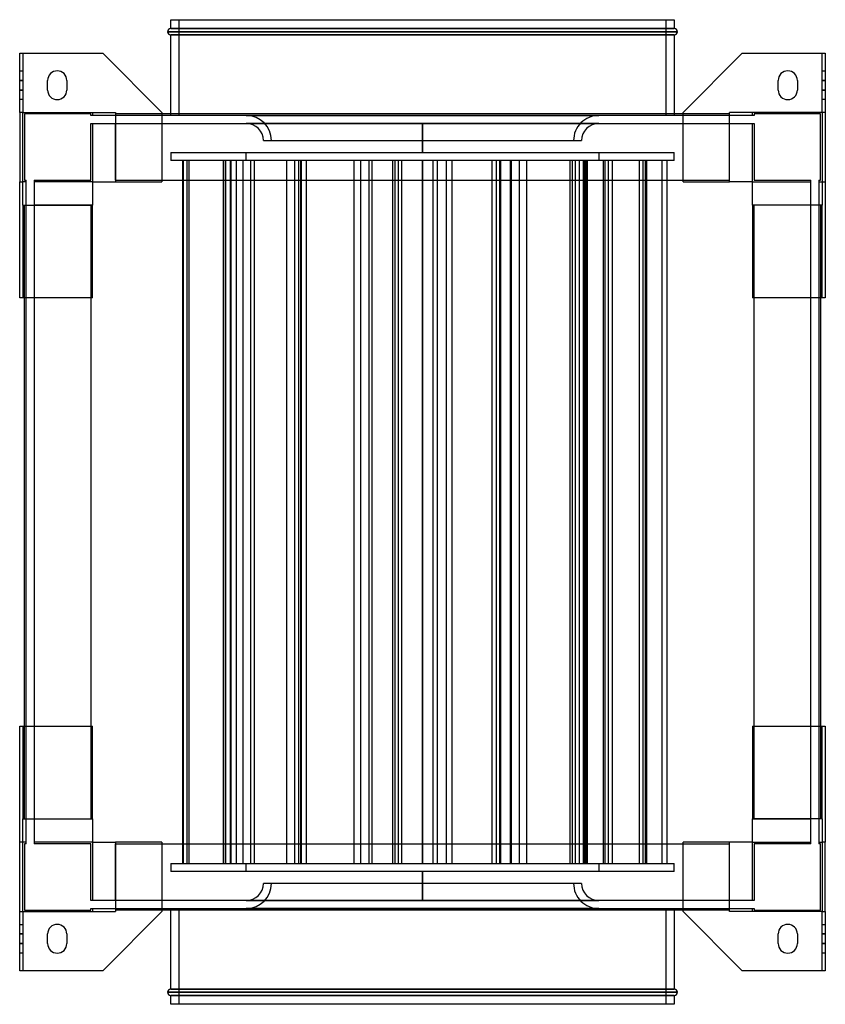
# Model space of a CAD drawing. Header units: millimetres. Extents: x -252 to 252, y -308 to 308.
import ezdxf

# ---------------------------------------------------------------- set-up
doc = ezdxf.new("R2010")
doc.units = ezdxf.units.MM
doc.layers.add('MAIN-1', color=7, linetype='Continuous')
doc.layers.add('MAIN-2', color=7, linetype='Continuous')

msp = doc.modelspace()

# ---------------------------------------------------------------- linework, layer by layer
at = {"layer": 'MAIN-1'}
for p, q in [((-157.5, 308), (157.5, 308)), ((-157.5, 302.5), (-157.5, 308)), ((-157.5, 302.5), (157.5, 302.5)), ((157.5, 308), (157.5, 302.5)), ((-159.5, 300.5), (159.5, 300.5)), ((157.5, 298.5), (-157.5, 298.5)), ((-157.5, 249), (-157.5, 298.5)), ((157.5, 298.5), (157.5, 249)), ((-252, 287), (-250, 287)), ((-252, 250), (-252, 287)), ((-250, 287), (-200, 287)), ((-250, 287), (-250, 250)), ((-163, 250), (-200, 287)), ((200, 287), (163, 250)), ((200, 287), (250, 287)), ((250, 250), (250, 287)), ((250, 287), (252, 287)), ((252, 287), (252, 250)), ((-234.5, 264), (-234.5, 270)), ((-222.5, 270), (-222.5, 264)), ((222.5, 264), (222.5, 270)), ((234.5, 270), (234.5, 264)), ((-250, 250), (-252, 250)), ((-252, 250), (-252, 206.5)), ((-250, 250), (-250, 250)), ((-250, 192), (-250, 250)), ((-250, 250), (-192, 250)), ((-192, 250), (-192, 206.5)), ((192, 249), (-192, 249)), ((-163, 250), (-163, 249)), ((163, 249), (163, 250)), ((192, 206.5), (192, 250)), ((250, 250), (192, 250)), ((250, 250), (250, 250)), ((252, 250), (250, 250)), ((250, 250), (250, 192)), ((252, 250), (252, 206.5)), ((-252, 134), (-252, 206.5)), ((-252, 206.5), (-250, 206.5)), ((-206.5, 206.5), (-192, 206.5)), ((-206.5, 206.5), (-206.5, 192)), ((-192, 207.5), (192, 207.5)), ((206.5, 206.5), (192, 206.5)), ((206.5, 192), (206.5, 206.5)), ((250, 206.5), (252, 206.5)), ((252, 206.5), (252, 134)), ((-250, 192), (-250, 134)), ((-250, 192), (-206.5, 192)), ((-249, -192), (-249, 192)), ((-207.5, 192), (-207.5, -192)), ((250, 192), (206.5, 192)), ((207.5, -192), (207.5, 192)), ((249, 192), (249, -192)), ((250, 134), (250, 192)), ((-250, 134), (-252, 134)), ((-249, 134), (-250, 134)), ((250, 134), (249, 134)), ((252, 134), (250, 134)), ((-252, -206.5), (-252, -134)), ((-252, -134), (-250, -134)), ((-250, -134), (-249, -134)), ((-250, -134), (-250, -192)), ((249, -134), (250, -134)), ((250, -134), (252, -134)), ((250, -192), (250, -134)), ((252, -134), (252, -206.5)), ((-250, -192), (-206.5, -192)), ((-250, -250), (-250, -192)), ((-206.5, -192), (-206.5, -206.5)), ((250, -192), (206.5, -192)), ((206.5, -206.5), (206.5, -192)), ((250, -192), (250, -250)), ((-252, -250), (-252, -206.5)), ((-250, -206.5), (-252, -206.5)), ((-206.5, -206.5), (-192, -206.5)), ((-192, -206.5), (-192, -250)), ((-192, -207.5), (192, -207.5)), ((192, -250), (192, -206.5)), ((206.5, -206.5), (192, -206.5)), ((252, -206.5), (250, -206.5)), ((252, -250), (252, -206.5)), ((-252, -250), (-250, -250)), ((-252, -287), (-252, -250)), ((-250, -250), (-250, -250)), ((-250, -250), (-250, -287)), ((-250, -250), (-192, -250)), ((-200, -287), (-163, -250)), ((192, -249), (-192, -249)), ((-163, -249), (-163, -250)), ((-157.5, -298.5), (-157.5, -249)), ((157.5, -249), (157.5, -298.5)), ((163, -250), (163, -249)), ((163, -250), (200, -287)), ((250, -250), (192, -250)), ((250, -287), (250, -250)), ((250, -250), (250, -250)), ((250, -250), (252, -250)), ((252, -250), (252, -287)), ((-234.5, -270), (-234.5, -264)), ((-222.5, -264), (-222.5, -270)), ((222.5, -270), (222.5, -264)), ((234.5, -264), (234.5, -270)), ((-250, -287), (-252, -287)), ((-200, -287), (-250, -287)), ((250, -287), (200, -287)), ((252, -287), (250, -287)), ((159.5, -300.5), (-159.5, -300.5)), ((-157.5, -298.5), (157.5, -298.5)), ((157.5, -302.5), (-157.5, -302.5)), ((-157.5, -308), (-157.5, -302.5)), ((157.5, -308), (-157.5, -308)), ((157.5, -302.5), (157.5, -308))]:
    msp.add_line(p, q, dxfattribs=at)
for centre, radius, start, end in [((-157.5, 300.5), 2, 89.99998, 180.00002), ((157.5, 300.5), 2, 0, 89.99998), ((-157.5, 300.5), 2, 180.00002, 270.00002), ((157.5, 300.5), 2, 270.00002, 0), ((-228.5, 270), 6, 89.99998, 180.00002), ((-228.5, 270), 6, 0, 89.99998), ((228.5, 270), 6, 89.99998, 180.00002), ((228.5, 270), 6, 0, 89.99998), ((-228.5, 264), 6, 180.00002, 270.00002), ((-228.5, 264), 6, 270.00002, 0), ((228.5, 264), 6, 180.00002, 270.00002), ((228.5, 264), 6, 270.00002, 0), ((-228.5, -264), 6, 89.99998, 180.00002), ((-228.5, -264), 6, 0, 89.99998), ((228.5, -264), 6, 89.99998, 180.00002), ((228.5, -264), 6, 0, 89.99998), ((-228.5, -270), 6, 180.00002, 270.00002), ((-228.5, -270), 6, 270.00002, 0), ((228.5, -270), 6, 180.00002, 270.00002), ((228.5, -270), 6, 270.00002, 0), ((-157.5, -300.5), 2, 89.99998, 180.00002), ((-157.5, -300.5), 2, 180.00002, 270.00002), ((157.5, -300.5), 2, 0, 89.99998), ((157.5, -300.5), 2, 270.00002, 0)]:
    msp.add_arc(centre, radius, start, end, dxfattribs=at)
at = {"layer": 'MAIN-2'}
for p, q in [((157.5, 302.5), (-157.5, 302.5)), ((-152.5, 308), (-152.5, 248)), ((152.5, 248), (152.5, 308)), ((159.5, 300.5), (-159.5, 300.5)), ((-157.5, 298.5), (157.5, 298.5)), ((-252, 287), (-252, 287)), ((-250, 287), (-250, 287)), ((-200, 287), (-200, 287)), ((200, 287), (200, 287)), ((250, 287), (250, 287)), ((252, 287), (252, 287)), ((-252, 276), (-250, 276)), ((-228.5, 276), (-228.5, 276)), ((228.5, 276), (228.5, 276)), ((250, 276), (252, 276)), ((-252, 270), (-250, 270)), ((-250, 270), (-252, 270)), ((-234.5, 270), (-234.5, 270)), ((-222.5, 270), (-222.5, 270)), ((222.5, 270), (222.5, 270)), ((234.5, 270), (234.5, 270)), ((250, 270), (252, 270)), ((252, 270), (250, 270)), ((-250, 264), (-252, 264)), ((-252, 264), (-250, 264)), ((-234.5, 264), (-234.5, 264)), ((-222.5, 264), (-222.5, 264)), ((222.5, 264), (222.5, 264)), ((234.5, 264), (234.5, 264)), ((252, 264), (250, 264)), ((250, 264), (252, 264)), ((-250, 258), (-252, 258)), ((-228.5, 258), (-228.5, 258)), ((228.5, 258), (228.5, 258)), ((252, 258), (250, 258)), ((-250, 250), (-250, 250)), ((-250, 206.5), (-250, 250)), ((-250, 250), (-250, 250)), ((-249, 249), (-249, 249)), ((-207.5, 249), (-249, 249)), ((-249, 249), (-249, 207.5)), ((-207.5, 248), (-207.5, 249)), ((-207.5, 249), (-207.5, 249)), ((-207.5, 248), (-207.5, 248)), ((-206.5, 248), (-207.5, 248)), ((-206.5, 250), (-206.5, 250)), ((-206.5, 250), (-206.5, 248)), ((-206.5, 250), (-206.5, 250)), ((-206.5, 248), (-206.5, 248)), ((-206.5, 248), (-206.5, 248)), ((-192, 248), (-206.5, 248)), ((-192, 250), (-192, 250)), ((-192, 250), (-192, 250)), ((-192, 249), (-192, 249)), ((-192, 249), (-192, 249)), ((-192, 248), (-192, 248)), ((-192, 248), (-192, 248)), ((192, 248), (-192, 248)), ((-163, 250), (-163, 250)), ((-163, 249), (-163, 206.5)), ((-157.5, 248), (-157.5, 249)), ((152.5, 248), (-152.5, 248)), ((-110.26, 248.09), (0, 248.09)), ((0, 248.09), (-110.26, 248.09)), ((-110.26, 248.09), (-110.26, 248)), ((0, 248.09), (110.26, 248.09)), ((0, 248), (0, 248.09)), ((0, 248.09), (0, 248)), ((110.26, 248.09), (0, 248.09)), ((110.26, 248.09), (110.26, 248)), ((157.5, 249), (157.5, 248)), ((163, 250), (163, 250)), ((163, 206.5), (163, 249)), ((192, 250), (192, 250)), ((192, 250), (192, 250)), ((192, 249), (192, 249)), ((192, 249), (192, 249)), ((192, 248), (192, 248)), ((192, 248), (192, 248)), ((206.5, 248), (192, 248)), ((206.5, 250), (206.5, 250)), ((206.5, 248), (206.5, 250)), ((206.5, 250), (206.5, 250)), ((207.5, 248), (206.5, 248)), ((206.5, 248), (206.5, 248)), ((206.5, 248), (206.5, 248)), ((207.5, 249), (207.5, 249)), ((249, 249), (207.5, 249)), ((207.5, 249), (207.5, 248)), ((207.5, 248), (207.5, 248)), ((249, 249), (249, 249)), ((249, 207.5), (249, 249)), ((250, 250), (250, 250)), ((250, 250), (250, 206.5)), ((250, 250), (250, 250)), ((-207.5, 243), (-206.5, 243)), ((-207.5, 243), (-207.5, 243)), ((-207.5, 207.5), (-207.5, 243)), ((-206.5, 243), (-192, 243)), ((-206.5, 243), (-206.5, 243)), ((-206.5, 243), (-206.5, 243)), ((-206.5, 243), (-206.5, 206.5)), ((-192, 243), (192, 243)), ((-192, 243), (-192, 243)), ((-192, 243), (-192, 243)), ((-192, 207.5), (-192, 243)), ((-152.5, 243), (152.5, 243)), ((-152.5, 243), (-152.5, 243)), ((-110.24, 243.09), (110.24, 243.09)), ((-110.24, 243.09), (-110.24, 243)), ((110.24, 243.09), (-110.24, 243.09)), ((0, 243), (0, 225)), ((0, 225), (0, 243)), ((110.24, 243), (110.24, 243.09)), ((152.5, 243), (152.5, 243)), ((192, 243), (206.5, 243)), ((192, 243), (192, 243)), ((192, 243), (192, 243)), ((192, 207.5), (192, 243)), ((206.5, 243), (207.5, 243)), ((206.5, 243), (206.5, 243)), ((206.5, 243), (206.5, 243)), ((206.5, 206.5), (206.5, 243)), ((207.5, 243), (207.5, 243)), ((207.5, 243), (207.5, 207.5)), ((-99.51, 232.34), (99.51, 232.34)), ((-157.5, 225), (-157.5, 220)), ((-157.5, 225), (157.5, 225)), ((-110.25, 220), (-110.25, 225)), ((110.25, 225), (110.25, 220)), ((157.5, 220), (157.5, 225)), ((157.5, 220), (-157.5, 220)), ((-149.95, -220), (-149.95, 220)), ((-149.51, -220), (-149.51, 220)), ((-147.24, -220), (-147.24, 220)), ((-146.07, -220), (-146.07, 220)), ((-124.47, -220), (-124.47, 220)), ((-123.21, -220), (-123.21, 220)), ((-122.95, -220), (-122.95, 220)), ((-120.22, -220), (-120.22, 220)), ((-119.64, -220), (-119.64, 220)), ((-116.33, -220), (-116.33, 220)), ((-112.24, -220), (-112.24, 220)), ((-107.41, -220), (-107.41, 220)), ((-107.41, -220), (-107.41, 220)), ((-105.14, -220), (-105.14, 220)), ((-84.85, -220), (-84.85, 220)), ((-79.92, -220), (-79.92, 220)), ((-77.46, -220), (-77.46, 220)), ((-77.4, -220), (-77.4, 220)), ((-76.03, -220), (-76.03, 220)), ((-75.77, -220), (-75.77, 220)), ((-75.61, -220), (-75.61, 220)), ((-72.52, -220), (-72.52, 220)), ((-42.8, -220), (-42.8, 220)), ((-38.6, -220), (-38.6, 220)), ((-33.29, -220), (-33.29, 220)), ((-31.5, -220), (-31.5, 220)), ((-18.47, -220), (-18.47, 220)), ((-17.06, -220), (-17.06, 220)), ((-14.94, -220), (-14.94, 220)), ((-12.87, -220), (-12.87, 220)), ((0, 220), (0, -220)), ((0, -220), (0, 220)), ((6.66, -220), (6.66, 220)), ((9.38, -220), (9.38, 220)), ((14.94, -220), (14.94, 220)), ((18.47, -220), (18.47, 220)), ((43.65, -220), (43.65, 220)), ((46.29, -220), (46.29, 220)), ((48.32, -220), (48.32, 220)), ((49.01, -220), (49.01, 220)), ((54.96, -220), (54.96, 220)), ((55.75, -220), (55.75, 220)), ((60.58, -220), (60.58, 220)), ((65.25, -220), (65.25, 220)), ((92.47, -220), (92.47, 220)), ((93.77, -220), (93.77, 220)), ((95.76, -220), (95.76, 220)), ((98.23, -220), (98.23, 220)), ((100.75, -220), (100.75, 220)), ((101.63, -220), (101.63, 220)), ((102.41, -220), (102.41, 220)), ((103.22, -220), (103.22, 220)), ((113.21, -220), (113.21, 220)), ((114.37, -220), (114.37, 220)), ((116.35, -220), (116.35, 220)), ((118.82, -220), (118.82, 220)), ((135.82, -220), (135.82, 220)), ((138.11, -220), (138.11, 220)), ((139.41, -220), (139.41, 220)), ((140.28, -220), (140.28, 220)), ((149.93, -220), (149.93, 220)), ((153.07, -220), (153.07, 220)), ((-252, 206.5), (-252, 206.5)), ((-250, 206.5), (-250, 206.5)), ((-248, 206.5), (-250, 206.5)), ((-250, 206.5), (-250, 206.5)), ((-249, 207.5), (-249, 207.5)), ((-249, 207.5), (-248, 207.5)), ((-248, 207.5), (-248, 207.5)), ((-248, 206.5), (-248, 207.5)), ((-248, 206.5), (-248, 206.5)), ((-248, 192), (-248, 206.5)), ((-248, 206.5), (-248, 206.5)), ((-243, 207.5), (-243, 206.5)), ((-243, 207.5), (-207.5, 207.5)), ((-243, 207.5), (-243, 207.5)), ((-243, 206.5), (-243, 206.5)), ((-243, 206.5), (-243, 192)), ((-243, 206.5), (-243, 206.5)), ((-206.5, 206.5), (-243, 206.5)), ((-207.5, 207.5), (-207.5, 207.5)), ((-206.5, 206.5), (-206.5, 206.5)), ((-206.5, 206.5), (-206.5, 206.5)), ((-206.5, 206.5), (-206.5, 206.5)), ((-206.5, 206.5), (-206.5, 206.5)), ((-206.5, 206.5), (-206.5, 206.5)), ((-206.5, 206.5), (-206.5, 206.5)), ((-192, 207.5), (-192, 207.5)), ((-192, 207.5), (-192, 207.5)), ((-192, 207.5), (-192, 207.5)), ((-192, 207.5), (-192, 206.5)), ((-192, 207.5), (-192, 207.5)), ((-192, 206.5), (-163, 206.5)), ((-192, 206.5), (-192, 206.5)), ((-192, 206.5), (-192, 206.5)), ((-192, 206.5), (-192, 206.5)), ((-192, 206.5), (-192, 206.5)), ((-163, 206.5), (-163, 206.5)), ((163, 206.5), (192, 206.5)), ((163, 206.5), (163, 206.5)), ((192, 207.5), (192, 207.5)), ((192, 207.5), (192, 207.5)), ((192, 206.5), (192, 207.5)), ((192, 207.5), (192, 207.5)), ((192, 207.5), (192, 207.5)), ((192, 206.5), (192, 206.5)), ((192, 206.5), (192, 206.5)), ((192, 206.5), (192, 206.5)), ((192, 206.5), (192, 206.5)), ((206.5, 206.5), (206.5, 206.5)), ((206.5, 206.5), (206.5, 206.5)), ((206.5, 206.5), (206.5, 206.5)), ((206.5, 206.5), (206.5, 206.5)), ((206.5, 206.5), (206.5, 206.5)), ((206.5, 206.5), (206.5, 206.5)), ((206.5, 206.5), (243, 206.5)), ((207.5, 207.5), (243, 207.5)), ((207.5, 207.5), (207.5, 207.5)), ((243, 206.5), (243, 207.5)), ((243, 207.5), (243, 207.5)), ((243, 192), (243, 206.5)), ((243, 206.5), (243, 206.5)), ((243, 206.5), (243, 206.5)), ((248, 207.5), (248, 207.5)), ((248, 207.5), (249, 207.5)), ((248, 207.5), (248, 206.5)), ((248, 206.5), (248, 206.5)), ((248, 206.5), (248, 206.5)), ((248, 206.5), (248, 192)), ((248, 206.5), (250, 206.5)), ((249, 207.5), (249, 207.5)), ((250, 206.5), (250, 206.5)), ((250, 206.5), (250, 206.5)), ((252, 206.5), (252, 206.5)), ((-250, 192), (-250, 192)), ((-250, 192), (-250, 192)), ((-249, 192), (-249, 192)), ((-249, 192), (-249, 192)), ((-248, -192), (-248, 192)), ((-248, 192), (-248, 192)), ((-248, 192), (-248, 192)), ((-243, 192), (-243, 192)), ((-207.5, 192), (-243, 192)), ((-243, 192), (-243, 192)), ((-243, 192), (-243, -192)), ((-207.5, 192), (-207.5, 192)), ((-206.5, 192), (-207.5, 192)), ((-207.5, 192), (-207.5, 192)), ((-207.5, 192), (-207.5, 192)), ((-207.5, 192), (-207.5, 192)), ((-206.5, 134), (-206.5, 192)), ((-206.5, 192), (-206.5, 192)), ((-206.5, 192), (-206.5, 192)), ((-206.5, 192), (-206.5, 192)), ((-206.5, 192), (-206.5, 192)), ((206.5, 192), (206.5, 134)), ((206.5, 192), (206.5, 192)), ((206.5, 192), (206.5, 192)), ((207.5, 192), (206.5, 192)), ((206.5, 192), (206.5, 192)), ((206.5, 192), (206.5, 192)), ((207.5, 192), (207.5, 192)), ((207.5, 192), (207.5, 192)), ((207.5, 192), (207.5, 192)), ((243, 192), (207.5, 192)), ((207.5, 192), (207.5, 192)), ((243, 192), (243, 192)), ((243, 192), (243, 192)), ((243, -192), (243, 192)), ((248, 192), (248, 192)), ((248, 192), (248, 192)), ((248, 192), (248, -192)), ((249, 192), (249, 192)), ((249, 192), (249, 192)), ((250, 192), (250, 192)), ((250, 192), (250, 192)), ((-252, 134), (-252, 134)), ((-250, 134), (-250, 134)), ((-206.5, 134), (-249, 134)), ((-206.5, 134), (-206.5, 134)), ((249, 134), (206.5, 134)), ((206.5, 134), (206.5, 134)), ((250, 134), (250, 134)), ((252, 134), (252, 134)), ((-252, -134), (-252, -134)), ((-250, -134), (-250, -134)), ((-249, -134), (-206.5, -134)), ((-206.5, -192), (-206.5, -134)), ((-206.5, -134), (-206.5, -134)), ((206.5, -134), (206.5, -192)), ((206.5, -134), (249, -134)), ((206.5, -134), (206.5, -134)), ((250, -134), (250, -134)), ((252, -134), (252, -134)), ((-250, -192), (-250, -192)), ((-250, -192), (-250, -192)), ((-249, -192), (-249, -192)), ((-249, -192), (-249, -192)), ((-248, -192), (-248, -192)), ((-248, -192), (-248, -192)), ((-248, -206.5), (-248, -192)), ((-243, -192), (-243, -192)), ((-243, -192), (-243, -192)), ((-243, -192), (-207.5, -192)), ((-243, -192), (-243, -206.5)), ((-207.5, -192), (-207.5, -192)), ((-207.5, -192), (-207.5, -192)), ((-207.5, -192), (-206.5, -192)), ((-207.5, -192), (-207.5, -192)), ((-207.5, -192), (-207.5, -192)), ((-206.5, -192), (-206.5, -192)), ((-206.5, -192), (-206.5, -192)), ((-206.5, -192), (-206.5, -192)), ((-206.5, -192), (-206.5, -192)), ((206.5, -192), (206.5, -192)), ((206.5, -192), (206.5, -192)), ((206.5, -192), (207.5, -192)), ((206.5, -192), (206.5, -192)), ((206.5, -192), (206.5, -192)), ((207.5, -192), (207.5, -192)), ((207.5, -192), (207.5, -192)), ((207.5, -192), (207.5, -192)), ((207.5, -192), (207.5, -192)), ((207.5, -192), (243, -192)), ((243, -192), (243, -192)), ((243, -192), (243, -192)), ((243, -206.5), (243, -192)), ((248, -192), (248, -192)), ((248, -192), (248, -192)), ((248, -192), (248, -206.5)), ((249, -192), (249, -192)), ((249, -192), (249, -192)), ((250, -192), (250, -192)), ((250, -192), (250, -192)), ((-252, -206.5), (-252, -206.5)), ((-250, -206.5), (-250, -206.5)), ((-250, -250), (-250, -206.5)), ((-248, -206.5), (-250, -206.5)), ((-250, -206.5), (-250, -206.5)), ((-248, -207.5), (-249, -207.5)), ((-249, -207.5), (-249, -249)), ((-249, -207.5), (-249, -207.5)), ((-248, -207.5), (-248, -206.5)), ((-248, -206.5), (-248, -206.5)), ((-248, -206.5), (-248, -206.5)), ((-248, -207.5), (-248, -207.5)), ((-243, -206.5), (-243, -207.5)), ((-243, -206.5), (-243, -206.5)), ((-243, -206.5), (-243, -206.5)), ((-206.5, -206.5), (-243, -206.5)), ((-207.5, -207.5), (-243, -207.5)), ((-243, -207.5), (-243, -207.5)), ((-207.5, -243), (-207.5, -207.5)), ((-207.5, -207.5), (-207.5, -207.5)), ((-206.5, -206.5), (-206.5, -206.5)), ((-206.5, -206.5), (-206.5, -243)), ((-206.5, -206.5), (-206.5, -206.5)), ((-206.5, -206.5), (-206.5, -206.5)), ((-206.5, -206.5), (-206.5, -206.5)), ((-206.5, -206.5), (-206.5, -206.5)), ((-206.5, -206.5), (-206.5, -206.5)), ((-163, -206.5), (-192, -206.5)), ((-192, -206.5), (-192, -206.5)), ((-192, -206.5), (-192, -206.5)), ((-192, -206.5), (-192, -207.5)), ((-192, -206.5), (-192, -206.5)), ((-192, -206.5), (-192, -206.5)), ((-192, -243), (-192, -207.5)), ((-192, -207.5), (-192, -207.5)), ((-192, -207.5), (-192, -207.5)), ((-192, -207.5), (-192, -207.5)), ((-192, -207.5), (-192, -207.5)), ((-163, -206.5), (-163, -249)), ((-163, -206.5), (-163, -206.5)), ((192, -206.5), (163, -206.5)), ((163, -249), (163, -206.5)), ((163, -206.5), (163, -206.5)), ((192, -206.5), (192, -206.5)), ((192, -207.5), (192, -206.5)), ((192, -206.5), (192, -206.5)), ((192, -206.5), (192, -206.5)), ((192, -206.5), (192, -206.5)), ((192, -207.5), (192, -207.5)), ((192, -243), (192, -207.5)), ((192, -207.5), (192, -207.5)), ((192, -207.5), (192, -207.5)), ((192, -207.5), (192, -207.5)), ((206.5, -206.5), (206.5, -206.5)), ((206.5, -243), (206.5, -206.5)), ((206.5, -206.5), (206.5, -206.5)), ((206.5, -206.5), (206.5, -206.5)), ((206.5, -206.5), (206.5, -206.5)), ((206.5, -206.5), (206.5, -206.5)), ((206.5, -206.5), (206.5, -206.5)), ((206.5, -206.5), (243, -206.5)), ((207.5, -207.5), (207.5, -243)), ((243, -207.5), (207.5, -207.5)), ((207.5, -207.5), (207.5, -207.5)), ((243, -207.5), (243, -206.5)), ((243, -206.5), (243, -206.5)), ((243, -206.5), (243, -206.5)), ((243, -207.5), (243, -207.5)), ((248, -206.5), (248, -207.5)), ((248, -206.5), (248, -206.5)), ((248, -206.5), (248, -206.5)), ((248, -206.5), (250, -206.5)), ((249, -207.5), (248, -207.5)), ((248, -207.5), (248, -207.5)), ((249, -249), (249, -207.5)), ((249, -207.5), (249, -207.5)), ((250, -206.5), (250, -250)), ((250, -206.5), (250, -206.5)), ((250, -206.5), (250, -206.5)), ((252, -206.5), (252, -206.5)), ((-157.5, -220), (-157.5, -225)), ((-157.5, -220), (157.5, -220)), ((-110.25, -225), (-110.25, -220)), ((110.25, -220), (110.25, -225)), ((157.5, -225), (157.5, -220)), ((157.5, -225), (-157.5, -225)), ((0, -225), (0, -243)), ((0, -243), (0, -225)), ((99.51, -232.34), (-99.51, -232.34)), ((-207.5, -243), (-207.5, -243)), ((-206.5, -243), (-207.5, -243)), ((-206.5, -243), (-206.5, -243)), ((-206.5, -243), (-206.5, -243)), ((-192, -243), (-206.5, -243)), ((-192, -243), (-192, -243)), ((-192, -243), (-192, -243)), ((192, -243), (-192, -243)), ((152.5, -243), (-152.5, -243)), ((-152.5, -243), (-152.5, -243)), ((-110.24, -243), (-110.24, -243.09)), ((110.24, -243.09), (-110.24, -243.09)), ((-110.24, -243.09), (110.24, -243.09)), ((110.24, -243.09), (110.24, -243)), ((152.5, -243), (152.5, -243)), ((192, -243), (192, -243)), ((192, -243), (192, -243)), ((206.5, -243), (192, -243)), ((207.5, -243), (206.5, -243)), ((206.5, -243), (206.5, -243)), ((206.5, -243), (206.5, -243)), ((207.5, -243), (207.5, -243)), ((-250, -250), (-250, -250)), ((-250, -250), (-250, -250)), ((-249, -249), (-207.5, -249)), ((-249, -249), (-249, -249)), ((-207.5, -248), (-206.5, -248)), ((-207.5, -248), (-207.5, -248)), ((-207.5, -249), (-207.5, -248)), ((-207.5, -249), (-207.5, -249)), ((-206.5, -248), (-192, -248)), ((-206.5, -248), (-206.5, -248)), ((-206.5, -248), (-206.5, -248)), ((-206.5, -248), (-206.5, -250)), ((-206.5, -250), (-206.5, -250)), ((-206.5, -250), (-206.5, -250)), ((-192, -248), (192, -248)), ((-192, -248), (-192, -248)), ((-192, -248), (-192, -248)), ((-192, -249), (-192, -249)), ((-192, -249), (-192, -249)), ((-192, -250), (-192, -250)), ((-192, -250), (-192, -250)), ((-163, -250), (-163, -250)), ((-157.5, -249), (-157.5, -248)), ((-152.5, -248), (-152.5, -308)), ((-152.5, -248), (152.5, -248)), ((-110.26, -248.09), (-110.26, -248)), ((0, -248.09), (-110.26, -248.09)), ((-110.26, -248.09), (0, -248.09)), ((0, -248), (0, -248.09)), ((0, -248.09), (0, -248)), ((110.26, -248.09), (0, -248.09)), ((0, -248.09), (110.26, -248.09)), ((110.26, -248.09), (110.26, -248)), ((152.5, -308), (152.5, -248)), ((157.5, -248), (157.5, -249)), ((163, -250), (163, -250)), ((192, -248), (192, -248)), ((192, -248), (206.5, -248)), ((192, -248), (192, -248)), ((192, -249), (192, -249)), ((192, -249), (192, -249)), ((192, -250), (192, -250)), ((192, -250), (192, -250)), ((206.5, -248), (207.5, -248)), ((206.5, -248), (206.5, -248)), ((206.5, -248), (206.5, -248)), ((206.5, -250), (206.5, -248)), ((206.5, -250), (206.5, -250)), ((206.5, -250), (206.5, -250)), ((207.5, -248), (207.5, -248)), ((207.5, -248), (207.5, -249)), ((207.5, -249), (249, -249)), ((207.5, -249), (207.5, -249)), ((249, -249), (249, -249)), ((250, -250), (250, -250)), ((250, -250), (250, -250)), ((-252, -258), (-250, -258)), ((-228.5, -258), (-228.5, -258)), ((228.5, -258), (228.5, -258)), ((250, -258), (252, -258)), ((-252, -264), (-250, -264)), ((-250, -264), (-252, -264)), ((-234.5, -264), (-234.5, -264)), ((-222.5, -264), (-222.5, -264)), ((222.5, -264), (222.5, -264)), ((234.5, -264), (234.5, -264)), ((250, -264), (252, -264)), ((252, -264), (250, -264)), ((-250, -270), (-252, -270)), ((-252, -270), (-250, -270)), ((-234.5, -270), (-234.5, -270)), ((-222.5, -270), (-222.5, -270)), ((222.5, -270), (222.5, -270)), ((234.5, -270), (234.5, -270)), ((252, -270), (250, -270)), ((250, -270), (252, -270)), ((-250, -276), (-252, -276)), ((-228.5, -276), (-228.5, -276)), ((228.5, -276), (228.5, -276)), ((252, -276), (250, -276)), ((-252, -287), (-252, -287)), ((-250, -287), (-250, -287)), ((-200, -287), (-200, -287)), ((200, -287), (200, -287)), ((250, -287), (250, -287)), ((252, -287), (252, -287)), ((-159.5, -300.5), (159.5, -300.5)), ((157.5, -298.5), (-157.5, -298.5)), ((-157.5, -302.5), (157.5, -302.5))]:
    msp.add_line(p, q, dxfattribs=at)
for centre, radius, start, end in [((-110.26, 232.34), 15.75, 0, 89.99998), ((110.26, 232.34), 15.75, 89.99998, 180.00002), ((-110.26, 232.34), 10.75, 0, 89.89341), ((110.26, 232.34), 10.75, 90.10661, 180.00002), ((-110.26, -232.34), 15.75, 270.00002, 0), ((-110.26, -232.34), 10.75, 270.10659, 0), ((110.26, -232.34), 15.75, 180.00002, 270.00002), ((110.26, -232.34), 10.75, 180.00002, 269.89339)]:
    msp.add_arc(centre, radius, start, end, dxfattribs=at)

doc.saveas('drawing.dxf')
